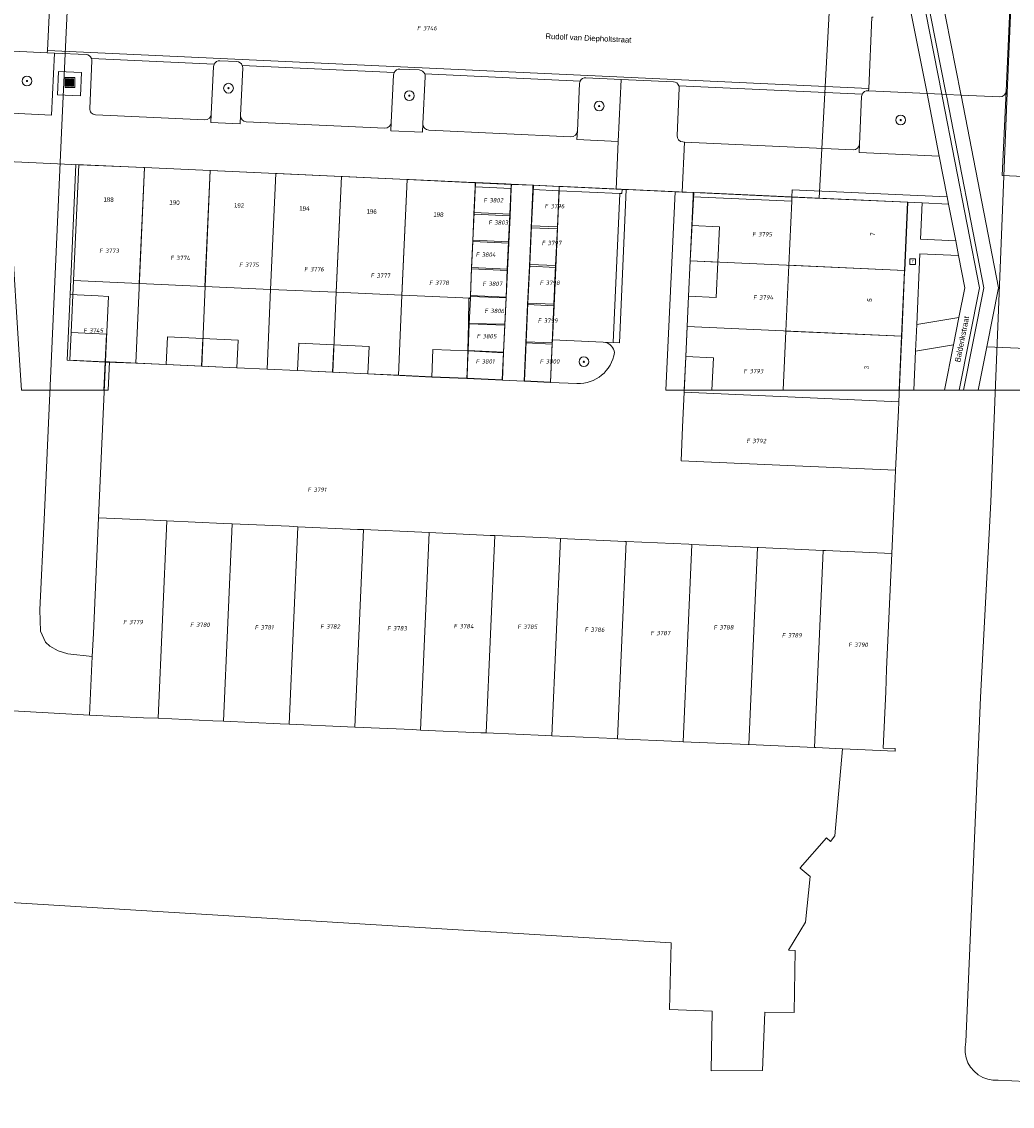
# Model space of a CAD drawing. Header units: metres. Extents: x 207466 to 209466, y 475780 to 477780.
# Tile 12 of 189: x 207820 to 207901, y 476131 to 476220. Entities that reach past the tile are written whole.
import ezdxf
from ezdxf.enums import TextEntityAlignment as Align

# ---------------------------------------------------------------- set-up
doc = ezdxf.new("R2010")
doc.units = ezdxf.units.M
doc.layers.get('0').update_dxf_attribs({"color": 253, "linetype": 'CONTINUOUS'})
for name, color, linetype, lineweight, true_color in [('B-RO-GR-BEPLANTING_CULTUUR_BODEMBEDEKKER-GV', 7, 'CONTINUOUS', 0, 0x6d8a47), ('B-RO-GR-BEPLANTING_CULTUUR_HEESTERS-GV', 7, 'CONTINUOUS', 0, 0x6d8a47), ('B-RO-GR-BEPLANTING_CULTUUR_VASTE PLANTENVAK-GV', 7, 'CONTINUOUS', 0, 0x6d8a47), ('B-RO-GR-BOOM-S', 7, 'CONTINUOUS', 0, 0x6d8a47), ('B-RO-OG-BEBOUWING-GV', 7, 'CONTINUOUS', 0, 0xa50000)]:
    doc.layers.add(name, color=color, linetype=linetype, lineweight=lineweight, true_color=true_color)
for name, color, linetype, lineweight in [('B-RO-IE-MEUBILAIR_WEGMEUBILAIR-S', 253, 'CONTINUOUS', 0), ('B-RO-IE-TERREINAFSCHEIDING_KUNSTMATIG_MUUR-GV', 253, 'CONTINUOUS', 0), ('B-RO-OG-BEBOUWING-T18', 7, 'CONTINUOUS', 0), ('B-RO-OG-TERREIN_CULTUURSCHEIDING-GV', 253, 'CONTINUOUS', 0), ('B-RO-OG-TERREIN_ERF-GV', 253, 'CONTINUOUS', 0), ('B-RO-OG-TOPOGRAFIE-T18', 7, 'CONTINUOUS', 0), ('B-RO-RI-GWA_RIOOLPUT-S', 253, 'CONTINUOUS', 0), ('B-RO-VH-VERHARDING_BETON-GV', 253, 'CONTINUOUS', 0), ('B-RO-VH-VERHARDING_BETONSTRAATSTEEN-GV', 253, 'CONTINUOUS', 0), ('B-RO-VH-VERHARDING_STRAATBAKSTEEN-GV', 253, 'CONTINUOUS', 0), ('B-RO-VH-VERHARDING_TEGEL-GV', 253, 'CONTINUOUS', 0), ('B-WE-KG-GRENS_PERCEEL-GV', 150, 'CONTINUOUS', 18), ('B-WE-KG-GRENS_PERCEEL-S', 150, 'CONTINUOUS', 25)]:
    doc.layers.add(name, color=color, linetype=linetype, lineweight=lineweight)
doc.styles.add('NLCS-ISO', font='NLCS-ISO.ttf')
doc.styles.add('NLCS-ISO-M200-T18', font='NLCS-ISO.ttf', dxfattribs={"height": 1.8})

# ---------------------------------------------------------------- blocks, each defined once
blk = doc.blocks.new('SIE-WEG_AFVAL_APART_PLAATS-SO1')
at = {"linetype": 'Continuous'}
for points in [[(-1.5, -1.5), (-0.25, -1.5), (-0.25, 1.5), (-1.5, 1.5)], [(1.5, 1.5), (0.25, 1.5), (0.25, -1.5), (1.5, -1.5)]]:
    blk.add_hatch(color=0, dxfattribs=at).paths.add_polyline_path(points)
h = blk.add_hatch(color=0, dxfattribs=at)
h.paths.add_polyline_path([(-1.5, -1.5), (-0.25, -1.5), (-0.25, 1.5), (-1.5, 1.5)])
h.paths.add_polyline_path([(1.5, 1.5), (0.25, 1.5), (0.25, -1.5), (1.5, -1.5)])
at = {"color": 0, "linetype": 'ByBlock', "lineweight": -2, "flags": 128}
for points in [[(-2, -2), (2, -2), (2, 2), (-2, 2), (-2, -2)], [(-1.5, -1.5), (-0.25, -1.5), (-0.25, 1.5), (-1.5, 1.5), (-1.5, -1.5)]]:
    blk.add_lwpolyline(points, dxfattribs=at)
at = {"color": 0, "linetype": 'ByBlock', "lineweight": -2, "extrusion": (0, 0, -1), "flags": 128}
blk.add_lwpolyline([(-1.5, -1.5), (-0.25, -1.5), (-0.25, 1.5), (-1.5, 1.5), (-1.5, -1.5)], dxfattribs=at)
blk = doc.blocks.new('SRI-PUT_INSPECTIEPUT_RIOOLPUT-SO1')
at = {"color": 0, "linetype": 'ByBlock', "lineweight": -2, "flags": 128}
blk.add_lwpolyline([(-1.125, -1.125), (1.125, -1.125), (1.125, 1.125), (-1.125, 1.125), (-1.125, -1.125)], dxfattribs=at)
at = {"color": 0, "linetype": 'ByBlock', "lineweight": -2, "insert": (0, 0.2828), "char_height": 1.5, "attachment_point": 5, "line_spacing_factor": 0.8, "style": 'NLCS-ISO'}
blk.add_mtext('{\\C0;r}', dxfattribs=at)
blk = doc.blocks.new('SGR-BOOM_01-SO1')
at = {"linetype": 'Continuous'}
h = blk.add_hatch(color=0, dxfattribs=at)
edge = h.paths.add_edge_path()
edge.add_arc((0, 0), 0.25, 0, 360)
at = {"color": 0, "linetype": 'ByBlock', "lineweight": -2}
for radius in [2, 0.25]:
    blk.add_circle((0, 0), radius, dxfattribs=at)
blk = doc.blocks.new('SKG-PERCEELNUMMER-SO')
at = {"style": 'NLCS-ISO', "oblique": 10, "flags": 1}
blk.add_attdef('GEMEENTECODE', text='', height=1.8, dxfattribs=at).set_placement((0, 2.55), align=Align.MIDDLE_CENTER)
at = {"style": 'NLCS-ISO', "oblique": 10}
blk.add_attdef('SECTIE', text='', height=1.8, dxfattribs=at).set_placement((-0.5, 0), align=Align.MIDDLE_RIGHT)
blk.add_attdef('PERCEELNUMMER', text='', height=1.8, dxfattribs=at).set_placement((0.5, 0), align=Align.MIDDLE_LEFT)

msp = doc.modelspace()

# ---------------------------------------------------------------- linework, layer by layer
at = {"layer": 'B-RO-GR-BEPLANTING_CULTUUR_BODEMBEDEKKER-GV', "flags": 128}
msp.add_lwpolyline([(207868.054, 476193.466), (207867.86, 476193.494), (207863.706, 476193.682), (207863.69, 476193.326), (207863.549, 476190.181), (207865.715, 476190.091)], dxfattribs=at)
at = {"layer": 'B-RO-GR-BEPLANTING_CULTUUR_BODEMBEDEKKER-GV'}
for centre, radius, start, end in [((207867.816, 476192.496), 0.998, 7.92736, 76.21425), ((207865.84, 476193.088), 2.999, 267.6099, 351.29732)]:
    msp.add_arc(centre, radius, start, end, dxfattribs=at)
at = {"layer": 'B-RO-GR-BEPLANTING_CULTUUR_HEESTERS-GV', "flags": 128}
for points in [[(207900.657, 476207.165), (207904.216, 476207.009), (207905.077, 476226.72), (207902.041, 476226.856), (207901.848, 476226.827), (207901.681, 476226.726), (207901.566, 476226.568), (207901.519, 476226.379), (207901.412, 476223.994), (207900.968, 476214.106), (207900.657, 476207.165)], [(207883.375, 476205.394), (207892.88, 476204.973), (207894.078, 476204.92), (207896.246, 476204.824), (207896.128, 476205.43), (207883.401, 476205.993), (207883.375, 476205.394)], [(207893.627, 476194.927), (207897.102, 476195.524), (207897.585, 476197.959), (207897.069, 476200.604), (207893.89, 476200.748), (207893.627, 476194.927)], [(207893.384, 476189.547), (207895.915, 476189.547), (207896.654, 476193.269), (207893.528, 476192.738), (207893.384, 476189.547)], [(207898.689, 476189.547), (207904.959, 476189.547), (207905.095, 476192.872), (207903.896, 476192.922), (207899.395, 476193.106), (207898.689, 476189.547)]]:
    msp.add_lwpolyline(points, dxfattribs=at)
at = {"layer": 'B-RO-GR-BEPLANTING_CULTUUR_VASTE PLANTENVAK-GV', "flags": 128}
msp.add_lwpolyline([(207896.833, 476201.816), (207896.246, 476204.824), (207894.078, 476204.92), (207893.944, 476201.946), (207896.833, 476201.816)], dxfattribs=at)
at = {"layer": 'B-RO-IE-TERREINAFSCHEIDING_KUNSTMATIG_MUUR-GV', "flags": 128}
for points in [[(207860.341, 476206.447), (207857.367, 476206.583), (207857.352, 476206.233), (207860.325, 476206.098), (207860.341, 476206.447)], [(207869.429, 476206.031), (207868.931, 476206.054), (207862.102, 476206.366), (207862.086, 476206.018), (207864.256, 476205.92), (207869.251, 476205.694), (207869.413, 476205.686), (207869.429, 476206.031)], [(207875.273, 476205.764), (207875.257, 476205.414), (207883.359, 476205.054), (207883.375, 476205.394), (207875.273, 476205.764)], [(207826.864, 476189.547), (207827.214, 476189.547), (207827.307, 476191.862), (207826.957, 476191.878), (207826.864, 476189.547)]]:
    msp.add_lwpolyline(points, dxfattribs=at)
at = {"layer": 'B-RO-OG-BEBOUWING-GV', "flags": 128}
for points in [[(207830.18, 476207.817), (207824.786, 476208.061), (207824.356, 476198.547), (207829.75, 476198.303), (207830.18, 476207.817)], [(207835.575, 476207.572), (207830.18, 476207.817), (207829.75, 476198.303), (207835.145, 476198.063), (207835.575, 476207.572)], [(207840.969, 476207.327), (207835.575, 476207.572), (207835.145, 476198.063), (207840.539, 476197.823), (207840.969, 476207.327)], [(207846.364, 476207.082), (207840.969, 476207.327), (207840.539, 476197.823), (207845.934, 476197.583), (207846.364, 476207.082)], [(207851.758, 476206.837), (207846.364, 476207.082), (207845.934, 476197.583), (207851.329, 476197.343), (207851.758, 476206.837)], [(207857.256, 476204.001), (207857.352, 476206.233), (207857.367, 476206.583), (207851.758, 476206.837), (207851.329, 476197.343), (207856.959, 476197.092), (207856.965, 476197.246), (207857.062, 476199.498), (207857.159, 476201.749), (207857.256, 476204.001)], [(207860.325, 476206.098), (207857.352, 476206.233), (207857.256, 476204.001), (207860.221, 476203.874), (207860.325, 476206.098)], [(207864.256, 476205.92), (207862.086, 476206.018), (207861.947, 476202.879), (207864.115, 476202.782), (207864.256, 476205.92)], [(207892.88, 476204.973), (207883.375, 476205.394), (207883.359, 476205.054), (207883.122, 476199.797), (207892.626, 476199.367), (207892.88, 476204.973)], [(207860.221, 476203.874), (207857.256, 476204.001), (207857.159, 476201.749), (207860.116, 476201.622), (207860.221, 476203.874)], [(207864.115, 476202.782), (207861.947, 476202.879), (207861.807, 476199.727), (207863.974, 476199.63), (207864.115, 476202.782)], [(207877.415, 476202.954), (207875.148, 476203.06), (207875.013, 476200.163), (207877.28, 476200.057), (207877.415, 476202.954)], [(207860.116, 476201.622), (207857.159, 476201.749), (207857.062, 476199.498), (207860.011, 476199.371), (207860.116, 476201.622)], [(207863.974, 476199.63), (207861.807, 476199.727), (207861.667, 476196.575), (207863.832, 476196.478), (207863.974, 476199.63)], [(207877.28, 476200.057), (207875.013, 476200.163), (207874.878, 476197.266), (207877.146, 476197.16), (207877.28, 476200.057)], [(207892.626, 476199.367), (207883.122, 476199.797), (207882.878, 476194.402), (207892.383, 476193.972), (207892.626, 476199.367)], [(207860.011, 476199.371), (207857.062, 476199.498), (207856.965, 476197.246), (207859.906, 476197.119), (207860.011, 476199.371)], [(207859.906, 476197.119), (207856.965, 476197.246), (207856.959, 476197.092), (207856.868, 476194.994), (207859.801, 476194.868), (207859.906, 476197.119)], [(207863.69, 476193.326), (207863.706, 476193.682), (207863.832, 476196.478), (207861.667, 476196.575), (207861.527, 476193.423), (207863.69, 476193.326)], [(207827.062, 476194.145), (207824.165, 476194.28), (207824.06, 476192.012), (207826.957, 476191.878), (207827.062, 476194.145)], [(207859.801, 476194.868), (207856.868, 476194.994), (207856.772, 476192.761), (207859.696, 476192.616), (207859.801, 476194.868)], [(207882.659, 476189.547), (207892.183, 476189.547), (207892.383, 476193.972), (207882.878, 476194.402), (207882.659, 476189.547)], [(207834.986, 476193.778), (207832.089, 476193.912), (207831.984, 476191.644), (207834.881, 476191.51), (207834.986, 476193.778)], [(207837.883, 476193.643), (207834.986, 476193.778), (207834.881, 476191.51), (207837.778, 476191.376), (207837.883, 476193.643)], [(207845.755, 476193.279), (207842.859, 476193.415), (207842.752, 476191.148), (207845.649, 476191.012), (207845.755, 476193.279)], [(207863.69, 476193.326), (207861.527, 476193.423), (207861.387, 476190.271), (207863.549, 476190.181), (207863.69, 476193.326)], [(207848.652, 476193.143), (207845.755, 476193.279), (207845.649, 476191.012), (207848.546, 476190.876), (207848.652, 476193.143)], [(207856.772, 476192.761), (207853.887, 476192.887), (207853.788, 476190.619), (207856.675, 476190.493), (207856.772, 476192.761)], [(207859.696, 476192.616), (207856.772, 476192.761), (207856.675, 476190.493), (207859.591, 476190.365), (207859.696, 476192.616)], [(207874.529, 476189.547), (207876.801, 476189.547), (207876.925, 476192.198), (207874.657, 476192.304), (207874.529, 476189.547)]]:
    msp.add_lwpolyline(points, dxfattribs=at)
at = {"layer": 'B-RO-OG-TERREIN_CULTUURSCHEIDING-GV', "flags": 128}
for points in [[(207822.799, 476217.226), (207822.206, 476217.253), (207818.262, 476217.436), (207818.272, 476217.325), (207818.716, 476212.31), (207822.563, 476212.131), (207822.799, 476217.226)], [(207837.783, 476216.532), (207836.384, 476216.597)], [(207835.861, 476216.12), (207835.681, 476212.224), (207835.649, 476211.525), (207838.046, 476211.414), (207838.078, 476212.113), (207838.259, 476216.009)], [(207852.767, 476215.838), (207851.168, 476215.912)], [(207850.646, 476215.435), (207850.465, 476211.539), (207850.433, 476210.84), (207853.03, 476210.72), (207853.062, 476211.419), (207853.243, 476215.315)], [(207865.929, 476214.727), (207865.749, 476210.831), (207865.716, 476210.132), (207869.113, 476209.975), (207869.349, 476215.069)], [(207869.349, 476215.069), (207866.452, 476215.203)], [(207889.104, 476213.653), (207888.924, 476209.758), (207888.891, 476209.058), (207895.48, 476208.753), (207894.59, 476213.321), (207894.474, 476213.905)], [(207894.474, 476213.905), (207889.674, 476214.128), (207889.627, 476214.13)], [(207820.079, 476189.547), (207826.864, 476189.547), (207826.957, 476191.878), (207824.06, 476192.012), (207824.165, 476194.28), (207824.356, 476198.547), (207824.786, 476208.061), (207818.942, 476208.325), (207819.236, 476203.005), (207819.933, 476191.995), (207820.079, 476189.547)]]:
    msp.add_lwpolyline(points, dxfattribs=at)
at = {"layer": 'B-RO-OG-TERREIN_CULTUURSCHEIDING-GV'}
for centre, radius, start, end in [((207836.362, 476216.096), 0.502, 87.45192, 153.72289), ((207837.757, 476216.03), 0.503, 21.11629, 87.02916), ((207836.39, 476216.089), 0.53, 154.44119, 176.67074), ((207837.764, 476216.032), 0.495, 357.35806, 21.19842), ((207851.13, 476215.416), 0.484, 153.3638, 177.74813), ((207851.145, 476215.414), 0.499, 87.35785, 153.92347), ((207852.741, 476215.336), 0.503, 21.11629, 87.02916), ((207852.74, 476215.337), 0.503, 357.53946, 21.01702), ((207866.413, 476214.708), 0.484, 153.3638, 177.74813), ((207866.426, 476214.708), 0.496, 86.97276, 154.02197), ((207889.633, 476213.622), 0.53, 154.44119, 176.67074), ((207889.605, 476213.629), 0.502, 87.45192, 153.72289)]:
    msp.add_arc(centre, radius, start, end, dxfattribs=at)
at = {"layer": 'B-RO-OG-TERREIN_ERF-GV', "flags": 128}
for points in [[(207876.801, 476189.547), (207882.659, 476189.547), (207882.878, 476194.402), (207883.122, 476199.797), (207883.359, 476205.054), (207875.257, 476205.414), (207875.148, 476203.06), (207877.415, 476202.954), (207877.28, 476200.057), (207877.146, 476197.16), (207874.878, 476197.266), (207874.657, 476192.304), (207876.925, 476192.198), (207876.801, 476189.547)], [(207856.959, 476197.092), (207851.329, 476197.343), (207845.934, 476197.583), (207840.539, 476197.823), (207835.145, 476198.063), (207829.75, 476198.303), (207824.356, 476198.547), (207824.165, 476194.28), (207827.062, 476194.145), (207826.957, 476191.878), (207827.307, 476191.862), (207831.984, 476191.644), (207832.089, 476193.912), (207834.986, 476193.778), (207837.883, 476193.643), (207837.778, 476191.376), (207842.752, 476191.148), (207842.859, 476193.415), (207845.755, 476193.279), (207848.652, 476193.143), (207848.546, 476190.876), (207853.788, 476190.619), (207853.887, 476192.887), (207856.772, 476192.761), (207856.868, 476194.994), (207856.959, 476197.092)]]:
    msp.add_lwpolyline(points, dxfattribs=at)
at = {"layer": 'B-RO-VH-VERHARDING_BETON-GV', "flags": 128}
msp.add_lwpolyline([(207823.129, 476215.709), (207823.041, 476213.811), (207824.939, 476213.723), (207825.027, 476215.621), (207823.129, 476215.709)], dxfattribs=at)
at = {"layer": 'B-RO-VH-VERHARDING_BETONSTRAATSTEEN-GV', "flags": 128}
for points in [[(207853.025, 476221.832), (207847.369, 476222.094), (207844.373, 476222.233), (207839.278, 476222.469), (207836.571, 476222.594), (207822.484, 476223.247), (207822.215, 476217.453), (207889.684, 476214.327), (207889.954, 476220.166)], [(207822.215, 476217.453), (207822.206, 476217.253), (207822.799, 476217.226), (207825.396, 476217.106)], [(207889.627, 476214.13), (207889.674, 476214.128), (207889.684, 476214.327), (207822.215, 476217.453)], [(207825.872, 476216.583), (207825.692, 476212.687)], [(207825.84, 476216.785), (207835.912, 476216.318)], [(207835.912, 476216.318), (207825.84, 476216.785)], [(207836.384, 476216.597), (207837.783, 476216.532)], [(207826.168, 476212.165), (207835.158, 476211.748), (207835.351, 476211.777), (207835.518, 476211.878), (207835.634, 476212.035), (207835.681, 476212.224), (207835.861, 476216.12)], [(207838.259, 476216.009), (207838.078, 476212.113), (207838.108, 476211.92), (207838.208, 476211.753), (207838.365, 476211.638), (207838.555, 476211.591), (207849.943, 476211.063), (207850.135, 476211.092), (207850.302, 476211.193), (207850.418, 476211.35), (207850.465, 476211.539), (207850.646, 476215.435)], [(207838.226, 476216.211), (207850.697, 476215.633)], [(207850.697, 476215.633), (207838.226, 476216.211)], [(207851.168, 476215.912), (207852.767, 476215.838)], [(207853.243, 476215.315), (207853.062, 476211.419), (207853.091, 476211.226), (207853.192, 476211.059), (207853.349, 476210.943), (207853.539, 476210.896), (207865.226, 476210.355), (207865.419, 476210.384), (207865.586, 476210.485), (207865.702, 476210.642), (207865.749, 476210.831), (207865.929, 476214.727)], [(207853.21, 476215.517), (207865.98, 476214.925)], [(207865.98, 476214.925), (207853.21, 476215.517)], [(207866.452, 476215.203), (207869.349, 476215.069), (207873.644, 476214.87)], [(207874.12, 476214.348), (207873.94, 476210.452)], [(207874.088, 476214.549), (207889.155, 476213.851)], [(207889.155, 476213.851), (207874.088, 476214.549)], [(207874.416, 476209.929), (207874.566, 476209.922), (207888.401, 476209.281), (207888.594, 476209.31), (207888.761, 476209.411), (207888.877, 476209.568), (207888.924, 476209.758), (207889.104, 476213.653)], [(207861.807, 476199.727), (207861.947, 476202.879), (207862.086, 476206.018), (207862.102, 476206.366), (207860.341, 476206.447), (207860.325, 476206.098), (207860.221, 476203.874), (207860.116, 476201.622), (207860.011, 476199.371), (207859.906, 476197.119), (207859.801, 476194.868), (207859.696, 476192.616), (207859.591, 476190.365), (207861.387, 476190.271), (207861.527, 476193.423), (207861.667, 476196.575), (207861.807, 476199.727)], [(207869.251, 476205.694), (207864.256, 476205.92), (207864.115, 476202.782), (207863.974, 476199.63), (207863.832, 476196.478), (207863.706, 476193.682), (207867.86, 476193.494), (207868.701, 476193.458), (207869.251, 476205.694)], [(207873.018, 476189.547), (207873.775, 476205.833), (207869.766, 476206.016), (207869.201, 476193.435), (207868.701, 476193.458), (207867.86, 476193.494), (207868.054, 476193.466)], [(207869.766, 476206.016), (207869.429, 476206.031), (207869.413, 476205.686), (207869.251, 476205.694), (207868.701, 476193.458), (207869.201, 476193.435), (207869.766, 476206.016)], [(207873.018, 476189.547), (207874.529, 476189.547), (207874.657, 476192.304), (207874.878, 476197.266), (207875.013, 476200.163), (207875.148, 476203.06), (207875.257, 476205.414), (207875.273, 476205.764), (207874.374, 476205.805), (207873.775, 476205.833), (207873.018, 476189.547)], [(207859.591, 476190.365), (207856.675, 476190.493), (207853.788, 476190.619), (207848.546, 476190.876), (207845.649, 476191.012), (207842.752, 476191.148), (207837.778, 476191.376), (207834.881, 476191.51), (207831.984, 476191.644), (207827.307, 476191.862), (207827.214, 476189.547)], [(207865.715, 476190.091), (207863.549, 476190.181), (207861.387, 476190.271), (207859.591, 476190.365)]]:
    msp.add_lwpolyline(points, dxfattribs=at)
at = {"layer": 'B-RO-VH-VERHARDING_BETONSTRAATSTEEN-GV'}
for centre, radius, start, end in [((207825.371, 476216.604), 0.503, 21.11444, 87.15373), ((207825.354, 476216.604), 0.518, 357.62595, 20.37756), ((207836.362, 476216.096), 0.502, 87.45192, 153.72289), ((207837.757, 476216.03), 0.503, 21.11629, 87.02916), ((207836.39, 476216.089), 0.53, 154.44119, 176.67074), ((207837.764, 476216.032), 0.495, 357.35806, 21.19842), ((207851.13, 476215.416), 0.484, 153.3638, 177.74813), ((207851.145, 476215.414), 0.499, 87.35785, 153.92347), ((207852.741, 476215.336), 0.503, 21.11629, 87.02916), ((207852.74, 476215.337), 0.503, 357.53946, 21.01702), ((207866.413, 476214.708), 0.484, 153.3638, 177.74813), ((207866.426, 476214.708), 0.496, 86.97276, 154.02197), ((207873.622, 476214.372), 0.498, 20.79869, 87.46949), ((207873.649, 476214.376), 0.472, 356.59311, 21.49849), ((207889.633, 476213.622), 0.53, 154.44119, 176.67074), ((207889.605, 476213.629), 0.502, 87.45192, 153.72289), ((207826.19, 476212.664), 0.499, 177.30363, 267.41833), ((207874.44, 476210.429), 0.501, 177.38599, 267.22679), ((207867.816, 476192.496), 0.998, 7.92736, 76.21425), ((207865.84, 476193.088), 2.999, 267.6099, 351.29732)]:
    msp.add_arc(centre, radius, start, end, dxfattribs=at)
at = {"layer": 'B-RO-VH-VERHARDING_STRAATBAKSTEEN-GV', "flags": 128}
for points in [[(207894.318, 476222.578), (207896.048, 476213.832), (207897.272, 476213.775), (207897.259, 476213.845), (207895.196, 476224.273)], [(207901.412, 476223.994), (207895.196, 476224.273), (207897.259, 476213.845), (207897.272, 476213.775), (207900.446, 476213.628), (207900.639, 476213.658), (207900.806, 476213.759), (207900.922, 476213.916), (207900.968, 476214.106), (207901.412, 476223.994)], [(207822.484, 476223.247), (207817.707, 476223.468), (207818.262, 476217.436), (207822.206, 476217.253), (207822.215, 476217.453), (207822.484, 476223.247)], [(207893.014, 476221.288), (207894.474, 476213.905), (207895.699, 476213.848), (207894.04, 476222.23)], [(207894.318, 476222.578), (207894.04, 476222.23), (207895.699, 476213.848), (207896.048, 476213.832), (207894.318, 476222.578)], [(207890.059, 476220.175), (207889.954, 476220.166), (207889.684, 476214.327), (207889.674, 476214.128), (207894.474, 476213.905), (207893.014, 476221.288)], [(207895.915, 476189.547), (207897.128, 476189.547), (207898.798, 476197.957), (207895.758, 476213.55), (207895.699, 476213.848), (207894.474, 476213.905), (207894.59, 476213.321), (207895.48, 476208.753), (207896.128, 476205.43), (207896.246, 476204.824), (207896.833, 476201.816), (207897.069, 476200.604), (207897.585, 476197.959), (207897.102, 476195.524), (207896.654, 476193.269), (207895.915, 476189.547)], [(207897.128, 476189.547), (207897.475, 476189.547), (207899.144, 476197.956), (207896.091, 476213.616), (207896.048, 476213.832), (207895.699, 476213.848), (207895.758, 476213.55), (207898.798, 476197.957), (207897.128, 476189.547)], [(207897.475, 476189.547), (207898.689, 476189.547), (207899.395, 476193.106), (207900.357, 476197.954), (207897.272, 476213.775), (207896.048, 476213.832), (207896.091, 476213.616), (207899.144, 476197.956), (207897.475, 476189.547)], [(207897.102, 476195.524), (207893.627, 476194.927), (207893.528, 476192.738), (207896.654, 476193.269), (207897.102, 476195.524)]]:
    msp.add_lwpolyline(points, dxfattribs=at)
at = {"layer": 'B-RO-VH-VERHARDING_TEGEL-GV', "flags": 128}
for points in [[(207825.396, 476217.106), (207822.799, 476217.226), (207822.563, 476212.131), (207818.716, 476212.31)], [(207825.692, 476212.687), (207825.872, 476216.583)], [(207824.939, 476213.723), (207823.041, 476213.811), (207823.129, 476215.709), (207825.027, 476215.621), (207824.939, 476213.723)], [(207873.644, 476214.87), (207869.349, 476215.069), (207869.113, 476209.975), (207868.931, 476206.054), (207869.429, 476206.031), (207869.766, 476206.016), (207873.775, 476205.833), (207874.374, 476205.805), (207874.566, 476209.922), (207874.416, 476209.929)], [(207873.94, 476210.452), (207874.12, 476214.348)], [(207899.395, 476193.106), (207903.896, 476192.922), (207904.471, 476206.998), (207904.216, 476207.009), (207900.657, 476207.165), (207900.968, 476214.106), (207900.922, 476213.916), (207900.806, 476213.759), (207900.639, 476213.658), (207900.446, 476213.628), (207897.272, 476213.775), (207900.357, 476197.954), (207899.395, 476193.106)], [(207850.433, 476210.84), (207850.465, 476211.539), (207850.418, 476211.35), (207850.302, 476211.193), (207850.135, 476211.092), (207849.943, 476211.063), (207838.555, 476211.591), (207838.365, 476211.638), (207838.208, 476211.753), (207838.108, 476211.92), (207838.078, 476212.113), (207838.046, 476211.414), (207835.649, 476211.525), (207835.681, 476212.224), (207835.634, 476212.035), (207835.518, 476211.878), (207835.351, 476211.777), (207835.158, 476211.748), (207826.168, 476212.165)], [(207818.942, 476208.325), (207824.786, 476208.061), (207830.18, 476207.817), (207835.575, 476207.572), (207840.969, 476207.327), (207846.364, 476207.082), (207851.758, 476206.837), (207857.367, 476206.583), (207860.341, 476206.447), (207862.102, 476206.366), (207868.931, 476206.054), (207869.113, 476209.975), (207865.716, 476210.132), (207865.749, 476210.831), (207865.702, 476210.642), (207865.586, 476210.485), (207865.419, 476210.384), (207865.226, 476210.355), (207853.539, 476210.896), (207853.349, 476210.943), (207853.192, 476211.059), (207853.091, 476211.226), (207853.062, 476211.419), (207853.03, 476210.72), (207850.433, 476210.84)], [(207895.48, 476208.753), (207888.891, 476209.058), (207888.924, 476209.758), (207888.877, 476209.568), (207888.761, 476209.411), (207888.594, 476209.31), (207888.401, 476209.281), (207874.566, 476209.922), (207874.374, 476205.805), (207875.273, 476205.764), (207883.375, 476205.394), (207883.401, 476205.993), (207896.128, 476205.43), (207895.48, 476208.753)], [(207892.183, 476189.547), (207893.384, 476189.547), (207893.528, 476192.738), (207893.627, 476194.927), (207893.89, 476200.748), (207897.069, 476200.604), (207896.833, 476201.816), (207893.944, 476201.946), (207894.078, 476204.92), (207892.88, 476204.973), (207892.626, 476199.367), (207892.383, 476193.972), (207892.183, 476189.547)]]:
    msp.add_lwpolyline(points, dxfattribs=at)
at = {"layer": 'B-RO-VH-VERHARDING_TEGEL-GV'}
for centre, radius, start, end in [((207825.371, 476216.604), 0.503, 21.11444, 87.15373), ((207825.354, 476216.604), 0.518, 357.62595, 20.37756), ((207873.622, 476214.372), 0.498, 20.79869, 87.46949), ((207873.649, 476214.376), 0.472, 356.59311, 21.49849), ((207826.19, 476212.664), 0.499, 177.30363, 267.41833), ((207874.44, 476210.429), 0.501, 177.38599, 267.22679)]:
    msp.add_arc(centre, radius, start, end, dxfattribs=at)
at = {"layer": 'B-WE-KG-GRENS_PERCEEL-GV'}
for points in [[(207944.11, 476130.728), (207900.326, 476132.865), (207899.889, 476132.87), (207899.46, 476132.949), (207899.051, 476133.101), (207898.673, 476133.32), (207898.339, 476133.601), (207898.057, 476133.934), (207897.837, 476134.311), (207897.684, 476134.72), (207897.603, 476135.149), (207897.597, 476135.586), (207897.666, 476136.017), (207898.864, 476164.305), (207899.711, 476180.38), (207901.051, 476213.965), (207902.892, 476256.522)], [(207902.892, 476256.522), (207901.051, 476213.965), (207899.711, 476180.38), (207898.864, 476164.305), (207897.666, 476136.017), (207897.597, 476135.586), (207897.603, 476135.149), (207897.684, 476134.72), (207897.837, 476134.311), (207898.057, 476133.934), (207898.339, 476133.601), (207898.673, 476133.32), (207899.051, 476133.101), (207899.46, 476132.949), (207899.889, 476132.87), (207900.326, 476132.865), (207944.11, 476130.728)], [(207808.65, 476163.814), (207825.674, 476162.843), (207825.902, 476167.682), (207823.891, 476167.898), (207823.105, 476168.148), (207822.417, 476168.531), (207822.049, 476168.859), (207821.652, 476169.742), (207821.599, 476171.516), (207821.961, 476178.888), (207823.42, 476211.916), (207824.146, 476227.113), (207821.227, 476227.246), (207822.215, 476249.084), (207814.378, 476249.449)], [(207887.289, 476236.332), (207885.61, 476205.316), (207892.894, 476204.986), (207892.64, 476199.376), (207892.634, 476199.242), (207892.396, 476193.981), (207892.375, 476193.506), (207892.153, 476188.588), (207892.12, 476187.861), (207891.899, 476182.973), (207891.867, 476182.261), (207891.589, 476176.135), (207891.16, 476166.641), (207891.079, 476164.771), (207890.88, 476160.155), (207891.855, 476160.109), (207891.845, 476159.895), (207887.523, 476160.088), (207886.891, 476152.935), (207886.55, 476152.475), (207886.214, 476152.77), (207884.049, 476150.313), (207884.051, 476150.281), (207884.875, 476149.593), (207884.489, 476145.845), (207883.1, 476143.564), (207883.652, 476143.53), (207883.55, 476138.442), (207881.141, 476138.454), (207880.958, 476133.676), (207876.753, 476133.648), (207876.814, 476138.548), (207873.309, 476138.675), (207873.449, 476144.152), (207768.885, 476150.526)], [(207824.146, 476227.113), (207823.42, 476211.916), (207821.961, 476178.888), (207821.599, 476171.516), (207821.652, 476169.742), (207822.049, 476168.859), (207822.417, 476168.531), (207823.105, 476168.148), (207823.891, 476167.898), (207825.902, 476167.682), (207825.991, 476169.566), (207826.411, 476179.067), (207826.985, 476191.856), (207823.852, 476192.004), (207824.081, 476197.387), (207824.564, 476208.077), (207830.098, 476207.827), (207830.197, 476207.823), (207835.592, 476207.579), (207835.608, 476207.578), (207840.977, 476207.335), (207841.093, 476207.33), (207846.381, 476207.091), (207846.453, 476207.088), (207851.756, 476206.848), (207851.924, 476206.84), (207857.228, 476206.6), (207857.38, 476206.593), (207859.886, 476206.48), (207860.308, 476206.461), (207862.135, 476206.378), (207862.579, 476206.358), (207864.255, 476206.282), (207864.587, 476206.267), (207875.308, 476205.782), (207876.262, 476205.739), (207885.61, 476205.316), (207887.289, 476236.332)], [(207768.885, 476150.526), (207873.449, 476144.152), (207873.309, 476138.675), (207876.814, 476138.548), (207876.753, 476133.648), (207880.958, 476133.676), (207881.141, 476138.454), (207883.55, 476138.442), (207883.652, 476143.53), (207883.1, 476143.564), (207884.489, 476145.845), (207884.875, 476149.593), (207884.051, 476150.281), (207884.049, 476150.313), (207886.214, 476152.77), (207886.55, 476152.475), (207886.891, 476152.935), (207887.523, 476160.088), (207885.341, 476160.185), (207885.223, 476160.19), (207879.828, 476160.43), (207879.788, 476160.432), (207874.434, 476160.671), (207874.119, 476160.685), (207869.039, 476160.911), (207868.79, 476160.922), (207863.644, 476161.152), (207863.143, 476161.174), (207858.249, 476161.392), (207857.816, 476161.411), (207852.855, 476161.632), (207852.206, 476161.661), (207847.46, 476161.872), (207846.877, 476161.898), (207842.066, 476162.113), (207841.344, 476162.145), (207836.671, 476162.353), (207835.818, 476162.391), (207831.309, 476162.592), (207830.12, 476162.645), (207825.674, 476162.843), (207808.65, 476163.814)]]:
    msp.add_lwpolyline(points, dxfattribs=at)
for points in [[(207827.226, 476197.245), (207827.017, 476192.571), (207826.985, 476191.856), (207829.476, 476191.751), (207830.197, 476207.823), (207830.098, 476207.827), (207824.564, 476208.077), (207824.081, 476197.387), (207826.379, 476197.283)], [(207834.898, 476191.51), (207835.165, 476198.06), (207835.592, 476207.579), (207830.197, 476207.823), (207829.476, 476191.751), (207831.999, 476191.645)], [(207840.273, 476191.266), (207840.546, 476197.802), (207840.977, 476207.335), (207835.608, 476207.578), (207835.592, 476207.579), (207835.165, 476198.06), (207834.898, 476191.51), (207837.786, 476191.375)], [(207840.273, 476191.266), (207842.758, 476191.158), (207845.663, 476191.021), (207845.95, 476197.557), (207846.381, 476207.091), (207841.093, 476207.33), (207840.977, 476207.335), (207840.546, 476197.802)], [(207845.663, 476191.021), (207848.548, 476190.884), (207851.05, 476190.773), (207851.325, 476197.314), (207851.756, 476206.848), (207846.453, 476207.088), (207846.381, 476207.091), (207845.95, 476197.557)], [(207851.05, 476190.773), (207853.8, 476190.652), (207856.694, 476190.524), (207856.748, 476192.798), (207856.801, 476195.027), (207856.849, 476197.065), (207856.949, 476197.06), (207856.961, 476197.323), (207857.064, 476199.609), (207857.167, 476201.871), (207857.269, 476204.141), (207857.38, 476206.593), (207857.228, 476206.6), (207851.924, 476206.84), (207851.756, 476206.848), (207851.325, 476197.314)], [(207869.771, 476177.117), (207874.914, 476176.885), (207875.166, 476176.874), (207880.56, 476176.631), (207880.622, 476176.628), (207885.955, 476176.389), (207886.124, 476176.381), (207891.589, 476176.135), (207891.867, 476182.261), (207891.899, 476182.973), (207891.88, 476182.974), (207882.383, 476183.393), (207874.268, 476183.751), (207874.389, 476186.5), (207874.522, 476189.366), (207874.657, 476192.291), (207874.766, 476194.767), (207874.876, 476197.272), (207875.023, 476200.161), (207875.308, 476205.782), (207864.587, 476206.267), (207864.255, 476206.282), (207864.106, 476202.961), (207863.964, 476199.781), (207863.822, 476196.599), (207863.68, 476193.428), (207863.535, 476190.196), (207861.395, 476190.298), (207861.543, 476193.517), (207861.69, 476196.691), (207861.835, 476199.862), (207861.982, 476203.047), (207862.135, 476206.378), (207860.308, 476206.461), (207860.197, 476204.009), (207860.095, 476201.739), (207859.992, 476199.476), (207859.889, 476197.19), (207859.788, 476194.956), (207859.685, 476192.665), (207859.582, 476190.395), (207856.694, 476190.524), (207853.8, 476190.652), (207851.05, 476190.773), (207848.548, 476190.884), (207845.663, 476191.021), (207842.758, 476191.158), (207840.273, 476191.266), (207837.786, 476191.375), (207834.898, 476191.51), (207831.999, 476191.645), (207829.476, 476191.751), (207826.985, 476191.856), (207826.411, 476179.067), (207830.923, 476178.864), (207832.026, 476178.814), (207836.679, 476178.605), (207837.404, 476178.572), (207842.087, 476178.362), (207842.799, 476178.33), (207847.701, 476178.109), (207848.193, 476178.087), (207852.966, 476177.872), (207853.588, 476177.844), (207858.576, 476177.62), (207858.982, 476177.602), (207863.993, 476177.376), (207864.377, 476177.359), (207869.653, 476177.122)], [(207857.269, 476204.141), (207860.197, 476204.009), (207860.308, 476206.461), (207859.886, 476206.48), (207857.38, 476206.593)], [(207861.982, 476203.047), (207864.106, 476202.961), (207864.255, 476206.282), (207862.579, 476206.358), (207862.135, 476206.378)], [(207875.023, 476200.161), (207892.64, 476199.376), (207892.894, 476204.986), (207885.61, 476205.316), (207876.262, 476205.739), (207875.308, 476205.782)], [(207857.167, 476201.871), (207860.095, 476201.739), (207860.197, 476204.009), (207857.269, 476204.141)], [(207861.982, 476203.047), (207861.835, 476199.862), (207863.964, 476199.781), (207864.106, 476202.961)], [(207857.064, 476199.609), (207859.992, 476199.476), (207860.095, 476201.739), (207857.167, 476201.871)], [(207856.961, 476197.323), (207859.889, 476197.19), (207859.992, 476199.476), (207857.064, 476199.609)], [(207863.964, 476199.781), (207861.835, 476199.862), (207861.69, 476196.691), (207863.822, 476196.599)], [(207874.766, 476194.767), (207892.396, 476193.981), (207892.634, 476199.242), (207892.64, 476199.376), (207875.023, 476200.161), (207874.876, 476197.272)], [(207827.017, 476192.571), (207827.226, 476197.245), (207826.379, 476197.283), (207824.081, 476197.387), (207823.852, 476192.004), (207826.985, 476191.856)], [(207856.961, 476197.323), (207856.949, 476197.06), (207856.849, 476197.065), (207856.801, 476195.027), (207859.788, 476194.956), (207859.889, 476197.19)], [(207863.822, 476196.599), (207861.69, 476196.691), (207861.543, 476193.517), (207863.68, 476193.428)], [(207859.788, 476194.956), (207856.801, 476195.027), (207856.748, 476192.798), (207859.685, 476192.665)], [(207874.766, 476194.767), (207874.657, 476192.291), (207874.522, 476189.366), (207892.153, 476188.588), (207892.375, 476193.506), (207892.396, 476193.981)], [(207863.68, 476193.428), (207861.543, 476193.517), (207861.395, 476190.298), (207863.535, 476190.196)], [(207856.748, 476192.798), (207856.694, 476190.524), (207859.582, 476190.395), (207859.685, 476192.665)], [(207891.88, 476182.974), (207891.899, 476182.973), (207892.12, 476187.861), (207892.153, 476188.588), (207874.522, 476189.366), (207874.389, 476186.5), (207874.268, 476183.751), (207882.383, 476183.393)], [(207831.309, 476162.592), (207832.026, 476178.814), (207830.923, 476178.864), (207826.411, 476179.067), (207825.991, 476169.566), (207825.902, 476167.682), (207825.674, 476162.843), (207830.12, 476162.645)], [(207836.671, 476162.353), (207837.404, 476178.572), (207836.679, 476178.605), (207832.026, 476178.814), (207831.309, 476162.592), (207835.818, 476162.391)], [(207837.404, 476178.572), (207836.671, 476162.353), (207841.344, 476162.145), (207842.066, 476162.113), (207842.799, 476178.33), (207842.087, 476178.362)], [(207842.799, 476178.33), (207842.066, 476162.113), (207846.877, 476161.898), (207847.46, 476161.872), (207848.193, 476178.087), (207847.701, 476178.109)], [(207848.193, 476178.087), (207847.46, 476161.872), (207852.206, 476161.661), (207852.855, 476161.632), (207853.588, 476177.844), (207852.966, 476177.872)], [(207853.588, 476177.844), (207852.855, 476161.632), (207857.816, 476161.411), (207858.249, 476161.392), (207858.982, 476177.602), (207858.576, 476177.62)], [(207858.982, 476177.602), (207858.249, 476161.392), (207863.143, 476161.174), (207863.644, 476161.152), (207864.377, 476177.359), (207863.993, 476177.376)], [(207864.377, 476177.359), (207863.644, 476161.152), (207868.79, 476160.922), (207869.039, 476160.911), (207869.771, 476177.117), (207869.653, 476177.122)], [(207869.771, 476177.117), (207869.039, 476160.911), (207874.119, 476160.685), (207874.434, 476160.671), (207875.166, 476176.874), (207874.914, 476176.885)], [(207875.166, 476176.874), (207874.434, 476160.671), (207879.788, 476160.432), (207879.828, 476160.43), (207880.56, 476176.631)], [(207880.56, 476176.631), (207879.828, 476160.43), (207885.223, 476160.19), (207885.955, 476176.389), (207880.622, 476176.628)], [(207885.955, 476176.389), (207885.223, 476160.19), (207885.341, 476160.185), (207887.523, 476160.088), (207891.845, 476159.895), (207891.855, 476160.109), (207890.88, 476160.155), (207891.079, 476164.771), (207891.16, 476166.641), (207891.589, 476176.135), (207886.124, 476176.381)]]:
    msp.add_lwpolyline(points, close=True, dxfattribs=at)

# ---------------------------------------------------------------- block references
at = {"layer": 'B-RO-GR-BOOM-S', "xscale": 0.2, "yscale": 0.2, "zscale": 0.2}
for p in [(207820.536, 476214.932), (207837.093, 476214.343), (207851.952, 476213.729), (207867.543, 476212.88), (207892.314, 476211.725), (207866.287, 476191.877)]:
    msp.add_blockref('SGR-BOOM_01-SO1', p, dxfattribs=at)
at = {"layer": 'B-RO-IE-MEUBILAIR_WEGMEUBILAIR-S', "xscale": 0.2, "yscale": 0.2, "zscale": 0.2}
msp.add_blockref('SIE-WEG_AFVAL_APART_PLAATS-SO1', (207824.067, 476214.809), dxfattribs=at)
at = {"layer": 'B-RO-RI-GWA_RIOOLPUT-S', "xscale": 0.2, "yscale": 0.2, "zscale": 0.2}
msp.add_blockref('SRI-PUT_INSPECTIEPUT_RIOOLPUT-SO1', (207893.3, 476200.1), dxfattribs=at)
at = {"layer": 'B-WE-KG-GRENS_PERCEEL-S', "xscale": 0.2, "yscale": 0.2, "zscale": 0.2}
for p, values in [((207852.966, 476219.276), {'PERCEELNUMMER': '3746', 'SECTIE': 'F'}), ((207858.425, 476205.136), {'PERCEELNUMMER': '3802', 'SECTIE': 'F'}), ((207863.447, 476204.658), {'PERCEELNUMMER': '3796', 'SECTIE': 'F'}), ((207858.824, 476203.303), {'PERCEELNUMMER': '3803', 'SECTIE': 'F'}), ((207880.504, 476202.347), {'PERCEELNUMMER': '3795', 'SECTIE': 'F'}), ((207863.208, 476201.629), {'PERCEELNUMMER': '3797', 'SECTIE': 'F'}), ((207826.861, 476200.992), {'PERCEELNUMMER': '3773', 'SECTIE': 'F'}), ((207832.698, 476200.399), {'PERCEELNUMMER': '3774', 'SECTIE': 'F'}), ((207857.788, 476200.673), {'PERCEELNUMMER': '3804', 'SECTIE': 'F'}), ((207838.348, 476199.841), {'PERCEELNUMMER': '3775', 'SECTIE': 'F'}), ((207843.697, 476199.478), {'PERCEELNUMMER': '3776', 'SECTIE': 'F'}), ((207849.152, 476198.946), {'PERCEELNUMMER': '3777', 'SECTIE': 'F'}), ((207853.962, 476198.361), {'PERCEELNUMMER': '3778', 'SECTIE': 'F'}), ((207858.345, 476198.282), {'PERCEELNUMMER': '3807', 'SECTIE': 'F'}), ((207863.048, 476198.361), {'PERCEELNUMMER': '3798', 'SECTIE': 'F'}), ((207880.584, 476197.166), {'PERCEELNUMMER': '3794', 'SECTIE': 'F'}), ((207858.505, 476196.05), {'PERCEELNUMMER': '3806', 'SECTIE': 'F'}), ((207862.889, 476195.253), {'PERCEELNUMMER': '3799', 'SECTIE': 'F'}), ((207825.549, 476194.44), {'PERCEELNUMMER': '3745', 'SECTIE': 'F'}), ((207857.867, 476193.977), {'PERCEELNUMMER': '3805', 'SECTIE': 'F'}), ((207857.788, 476191.905), {'PERCEELNUMMER': '3801', 'SECTIE': 'F'}), ((207863.048, 476191.905), {'PERCEELNUMMER': '3800', 'SECTIE': 'F'}), ((207879.787, 476191.108), {'PERCEELNUMMER': '3793', 'SECTIE': 'F'}), ((207880.026, 476185.369), {'PERCEELNUMMER': '3792', 'SECTIE': 'F'}), ((207843.976, 476181.367), {'PERCEELNUMMER': '3791', 'SECTIE': 'F'}), ((207828.826, 476170.5), {'PERCEELNUMMER': '3779', 'SECTIE': 'F'}), ((207834.326, 476170.278), {'PERCEELNUMMER': '3780', 'SECTIE': 'F'}), ((207839.631, 476170.065), {'PERCEELNUMMER': '3781', 'SECTIE': 'F'}), ((207845.016, 476170.128), {'PERCEELNUMMER': '3782', 'SECTIE': 'F'}), ((207850.507, 476169.986), {'PERCEELNUMMER': '3783', 'SECTIE': 'F'}), ((207855.972, 476170.154), {'PERCEELNUMMER': '3784', 'SECTIE': 'F'}), ((207861.206, 476170.11), {'PERCEELNUMMER': '3785', 'SECTIE': 'F'}), ((207877.316, 476170.065), {'PERCEELNUMMER': '3788', 'SECTIE': 'F'}), ((207866.732, 476169.871), {'PERCEELNUMMER': '3786', 'SECTIE': 'F'}), ((207872.144, 476169.596), {'PERCEELNUMMER': '3787', 'SECTIE': 'F'}), ((207882.939, 476169.41), {'PERCEELNUMMER': '3789', 'SECTIE': 'F'}), ((207888.395, 476168.631), {'PERCEELNUMMER': '3790', 'SECTIE': 'F'})]:
    msp.add_blockref('SKG-PERCEELNUMMER-SO', p, dxfattribs=at).add_auto_attribs(values)

# ---------------------------------------------------------------- texts
at = {"layer": 'B-RO-OG-BEBOUWING-T18', "char_height": 0.36, "attachment_point": 5, "line_spacing_factor": 0.8, "style": 'NLCS-ISO-M200-T18'}
for s, insert, rotation in [('{\\fArial|b0|i0|c0|p34;\\C256;188}', (207827.244, 476205.197), 357.4), ('{\\fArial|b0|i0|c0|p34;\\C256;190}', (207832.66, 476204.951), 357.4), ('{\\fArial|b0|i0|c0|p34;\\C256;192}', (207837.96, 476204.711), 357.4), ('{\\fArial|b0|i0|c0|p34;\\C256;194}', (207843.321, 476204.467), 357.4), ('{\\fArial|b0|i0|c0|p34;\\C256;196}', (207848.849, 476204.216), 357.4), ('{\\fArial|b0|i0|c0|p34;\\C256;198}', (207854.34, 476203.967), 357.4), ('{\\fArial|b0|i0|c0|p34;\\C256;7}', (207890.009, 476202.369), 87.4), ('{\\fArial|b0|i0|c0|p34;\\C256;5}', (207889.764, 476196.947), 87.4), ('{\\fArial|b0|i0|c0|p34;\\C256;3}', (207889.514, 476191.4), 87.4)]:
    msp.add_mtext(s, dxfattribs=dict(at, insert=insert, rotation=rotation))
at = {"layer": 'B-RO-OG-TOPOGRAFIE-T18', "char_height": 0.45, "attachment_point": 5, "line_spacing_factor": 0.8, "style": 'NLCS-ISO-M200-T18'}
for s, insert, rotation in [('{\\fArial|b0|i0|c0|p34;\\C256;Rudolf van Diepholtstraat}', (207866.656, 476218.397), 357.4), ('{\\fArial|b0|i0|c0|p34;\\C256;Balderikstraat}', (207897.347, 476193.732), 78.8)]:
    msp.add_mtext(s, dxfattribs=dict(at, insert=insert, rotation=rotation))

doc.saveas('drawing.dxf')
